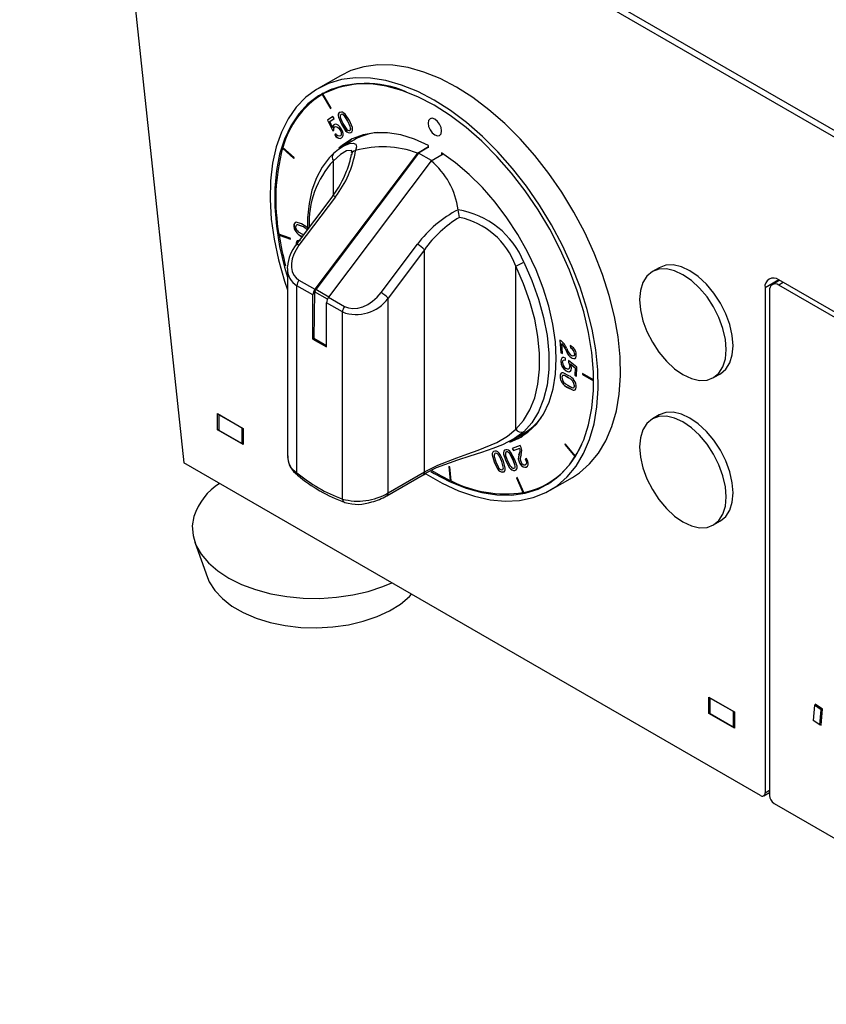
# Model space of a CAD drawing. Extents: x 24 to 2074, y 25 to 1460.
# Tile 7 of 11: x 1184 to 1309, y 881 to 1034. Entities that reach past the tile are written whole.
import ezdxf

# ---------------------------------------------------------------- set-up
doc = ezdxf.new("R2010")
doc.units = 0
doc.header["$LTSCALE"] = 5
doc.layers.add('LAYER1', color=2, linetype='CONTINUOUS')

msp = doc.modelspace()

# ---------------------------------------------------------------- linework, layer by layer
at = {"layer": 'LAYER1', "color": 2, "linetype": 'CONTINUOUS'}
for p, q in [((1533.698, 888.019), (1184.006, 1089.892)), ((1543.138, 882.568), (1196.295, 1082.796)), ((1543.562, 881.308), (1197.113, 1081.309)), ((1197.113, 1081.309), (1209.471, 965.365)), ((1355.842, 990.694), (1227.856, 1064.579)), ((1233.757, 1025.452), (1230.293, 1023.452)), ((1230.933, 1022.551), (1230.94, 1022.555)), ((1230.933, 1022.551), (1232.208, 1020.344)), ((1230.94, 1022.555), (1232.215, 1020.348)), ((1231.55, 1022.908), (1230.991, 1022.585)), ((1231.04, 1022.613), (1231.033, 1022.609)), ((1232.308, 1020.402), (1231.033, 1022.609)), ((1232.208, 1020.344), (1232.308, 1020.402)), ((1233.872, 1019.437), (1233.865, 1019.433)), ((1232.584, 1019.111), (1231.763, 1018.539)), ((1231.77, 1018.543), (1231.763, 1018.539)), ((1231.763, 1018.539), (1232.561, 1016.885)), ((1232.584, 1019.111), (1231.77, 1018.543)), ((1231.77, 1018.543), (1232.568, 1016.889)), ((1232.107, 1018.328), (1232.778, 1018.796)), ((1232.546, 1017.409), (1232.107, 1018.328)), ((1232.778, 1018.796), (1232.584, 1019.111)), ((1233.929, 1017.911), (1233.922, 1017.907)), ((1234.917, 1018.375), (1234.91, 1018.371)), ((1247.36, 1018.092), (1247.353, 1018.088)), ((1232.556, 1017.404), (1232.546, 1017.409)), ((1232.563, 1017.408), (1232.556, 1017.404)), ((1232.561, 1016.885), (1232.742, 1016.987)), ((1232.568, 1016.889), (1232.561, 1016.885)), ((1232.568, 1016.889), (1232.749, 1016.991)), ((1232.741, 1017.838), (1232.734, 1017.834)), ((1233.073, 1016.413), (1232.873, 1016.274)), ((1233.08, 1016.417), (1232.881, 1016.278)), ((1233.678, 1017.074), (1233.671, 1017.07)), ((1235.382, 1016.632), (1235.375, 1016.628)), ((1232.881, 1016.278), (1232.873, 1016.274)), ((1233.761, 1016.123), (1233.754, 1016.119)), ((1235.849, 1015.46), (1234.198, 1014.507)), ((1224.797, 1014.195), (1224.804, 1014.199)), ((1224.797, 1014.195), (1226.522, 1012.595)), ((1224.804, 1014.199), (1226.524, 1012.604)), ((1226.563, 1012.728), (1224.838, 1014.327)), ((1245.699, 1013.443), (1229.803, 992.294)), ((1245.877, 1013.435), (1229.944, 992.238)), ((1236.077, 1013.831), (1236.108, 1013.838)), ((1245.699, 1013.443), (1247.443, 1014.449)), ((1247.443, 1014.338), (1245.877, 1013.435)), ((1247.902, 1012.265), (1245.877, 1013.435)), ((1247.443, 1014.257), (1247.443, 1014.617)), ((1247.82, 1012.218), (1249.693, 1013.299)), ((1249.422, 1013.474), (1249.422, 1013.143)), ((1226.522, 1012.595), (1226.563, 1012.728)), ((1247.82, 1012.218), (1231.924, 991.07)), ((1232.664, 1006.913), (1232.664, 1012.233)), ((1232.572, 1006.785), (1226.915, 999.259)), ((1232.985, 1006.645), (1227.328, 999.119)), ((1252.021, 1004.652), (1252.027, 1004.623)), ((1226.563, 1002.03), (1226.556, 1002.026)), ((1227.752, 1002.095), (1227.745, 1002.091)), ((1225.983, 1000.243), (1224.215, 1000.857)), ((1224.243, 1000.681), (1224.25, 1000.685)), ((1224.243, 1000.681), (1226.01, 1000.067)), ((1224.25, 1000.685), (1226.009, 1000.074)), ((1226.01, 1000.067), (1225.983, 1000.243)), ((1227.863, 1000.854), (1228.065, 1000.789)), ((1226.956, 999.136), (1226.948, 999.132)), ((1240.056, 991.771), (1245.713, 999.297)), ((1246.806, 998.428), (1241.149, 990.902)), ((1246.806, 963.946), (1246.806, 998.428)), ((1225.543, 995.519), (1225.552, 995.789)), ((1225.543, 995.519), (1225.543, 966.459)), ((1260.948, 970.601), (1260.948, 995.905)), ((1283.21, 995.646), (1282.15, 995.034)), ((1227.328, 993.723), (1229.803, 992.294)), ((1301.748, 993.748), (1299.627, 992.523)), ((1301.87, 993.678), (1300.748, 993.031)), ((1438.927, 914.556), (1301.748, 993.748)), ((1301.748, 993.608), (1301.748, 993.748)), ((1227.007, 963.818), (1227.007, 992.854)), ((1229.482, 991.425), (1227.007, 992.854)), ((1229.744, 991.895), (1229.617, 984.638)), ((1231.733, 990.747), (1229.744, 991.895)), ((1231.937, 991.087), (1229.944, 992.238)), ((1299.627, 992.523), (1299.627, 914.135)), ((1300.334, 992.115), (1300.334, 913.727)), ((1302.456, 993.34), (1301.748, 992.932)), ((1438.927, 913.74), (1301.748, 992.932)), ((1229.482, 984.56), (1229.482, 991.425)), ((1231.924, 991.07), (1234.399, 989.641)), ((1241.149, 960.68), (1241.149, 990.902)), ((1234.078, 988.772), (1231.603, 990.201)), ((1231.603, 983.336), (1231.603, 990.201)), ((1234.078, 959.736), (1234.078, 988.772)), ((1229.617, 984.638), (1229.482, 984.56)), ((1229.482, 984.56), (1231.603, 983.336)), ((1231.603, 983.492), (1229.617, 984.638)), ((1267.804, 984.39), (1267.96, 982.442)), ((1267.812, 984.394), (1267.967, 982.447)), ((1268.105, 983.856), (1268.098, 983.852)), ((1268.22, 982.321), (1268.098, 983.852)), ((1269.403, 983.564), (1269.431, 983.207)), ((1269.41, 983.568), (1269.438, 983.211)), ((1269.438, 983.211), (1269.431, 983.207)), ((1267.967, 982.447), (1267.96, 982.442)), ((1267.96, 982.442), (1268.22, 982.321)), ((1267.967, 982.447), (1268.22, 982.329)), ((1268.657, 981.27), (1268.662, 981.61)), ((1268.822, 982.716), (1268.815, 982.712)), ((1269.142, 981.247), (1269.124, 980.964)), ((1269.149, 981.242), (1269.131, 980.968)), ((1270.423, 980.218), (1269.142, 981.247)), ((1269.724, 981.6), (1269.717, 981.595)), ((1270.096, 982.345), (1270.089, 982.341)), ((1267.947, 981.133), (1267.94, 981.129)), ((1269.131, 980.968), (1269.124, 980.964)), ((1269.358, 980.301), (1269.351, 980.297)), ((1269.441, 980.69), (1269.448, 980.694)), ((1269.448, 980.694), (1269.441, 980.69)), ((1269.448, 980.694), (1269.455, 980.698)), ((1269.455, 980.698), (1269.448, 980.694)), ((1269.448, 980.694), (1270.158, 980.118)), ((1269.455, 980.698), (1270.165, 980.122)), ((1270.158, 980.118), (1270.141, 978.975)), ((1270.165, 980.122), (1270.148, 978.979)), ((1270.165, 980.122), (1270.158, 980.118)), ((1270.403, 978.818), (1270.423, 980.218)), ((1267.845, 978.844), (1267.838, 978.84)), ((1268.757, 979.651), (1268.75, 979.647)), ((1269.151, 978.528), (1269.144, 978.524)), ((1270.148, 978.979), (1270.141, 978.975)), ((1270.141, 978.975), (1270.403, 978.818)), ((1270.148, 978.979), (1270.403, 978.827)), ((1273.039, 978.233), (1271.308, 979.231)), ((1271.308, 979.231), (1271.308, 979.068)), ((1271.315, 979.072), (1271.308, 979.068)), ((1271.308, 979.068), (1273.04, 978.069)), ((1271.315, 979.227), (1271.315, 979.072)), ((1271.315, 979.072), (1273.04, 978.077)), ((1291.649, 978.579), (1292.709, 979.191)), ((1269.013, 977.076), (1269.006, 977.071)), ((1270.09, 977.284), (1270.083, 977.28)), ((1214.714, 972.994), (1218.674, 970.708)), ((1214.714, 970.463), (1214.714, 972.994)), ((1214.926, 972.831), (1214.961, 972.851)), ((1214.926, 972.831), (1218.461, 970.79)), ((1214.926, 970.381), (1214.926, 972.831)), ((1283.21, 972.783), (1282.15, 972.171)), ((1214.714, 970.463), (1214.926, 970.585)), ((1218.461, 970.79), (1218.497, 970.81)), ((1218.461, 970.79), (1218.461, 968.34)), ((1218.674, 970.708), (1218.674, 968.177)), ((1218.674, 968.177), (1214.714, 970.463)), ((1218.461, 968.34), (1214.926, 970.381)), ((1260.496, 968.952), (1262.147, 969.905)), ((1218.461, 968.34), (1218.674, 968.462)), ((1261.666, 968.067), (1260.427, 967.581)), ((1260.427, 967.581), (1260.595, 967.253)), ((1260.435, 967.584), (1260.603, 967.257)), ((1260.595, 967.253), (1261.569, 967.634)), ((1260.603, 967.257), (1261.576, 967.638)), ((1261.576, 967.638), (1261.569, 967.634)), ((1268.64, 968.309), (1268.574, 968.204)), ((1268.581, 968.208), (1268.574, 968.204)), ((1268.574, 968.204), (1270.163, 966.306)), ((1268.643, 968.306), (1268.581, 968.208)), ((1268.581, 968.208), (1270.17, 966.31)), ((1270.23, 966.411), (1268.64, 968.309)), ((1257.857, 966.844), (1257.85, 966.84)), ((1259.555, 967.06), (1259.548, 967.056)), ((1260.603, 967.257), (1260.595, 967.253)), ((1261.464, 966.609), (1261.457, 966.605)), ((1262.641, 966.037), (1262.414, 965.948)), ((1270.17, 966.31), (1270.163, 966.306)), ((1270.23, 966.411), (1270.237, 966.415)), ((1298.92, 913.727), (1209.471, 965.365)), ((1250.745, 964.74), (1250.604, 964.806)), ((1250.604, 964.806), (1250.781, 962.632)), ((1250.612, 964.802), (1250.788, 962.636)), ((1250.922, 962.567), (1250.745, 964.74)), ((1257.608, 965.523), (1257.601, 965.519)), ((1258.782, 965.578), (1258.775, 965.574)), ((1259.434, 965.645), (1259.427, 965.641)), ((1260.538, 965.871), (1260.531, 965.867)), ((1261.549, 965.363), (1261.542, 965.359)), ((1262.602, 964.701), (1262.595, 964.697)), ((1240.942, 960.222), (1246.599, 963.488)), ((1241.149, 960.68), (1246.806, 963.946)), ((1246.625, 963.486), (1247.064, 963.737)), ((1258.934, 963.934), (1258.927, 963.93)), ((1260.824, 964.175), (1260.817, 964.171)), ((1261.2, 963.066), (1261.083, 963.043)), ((1261.083, 963.043), (1262.084, 960.735)), ((1261.091, 963.045), (1262.091, 960.739)), ((1262.202, 960.758), (1261.2, 963.066)), ((1266.29, 961.097), (1269.754, 963.097)), ((1266.447, 962.457), (1267.307, 963.005)), ((1250.788, 962.636), (1250.781, 962.632)), ((1265.881, 962.131), (1266.447, 962.457)), ((1240.923, 960.212), (1240.942, 960.222)), ((1262.091, 960.739), (1262.084, 960.735)), ((1291.649, 955.716), (1292.709, 956.328)), ((1211.167, 953.059), (1213.126, 947.576)), ((1290.93, 928.995), (1294.889, 926.709)), ((1290.93, 926.464), (1290.93, 928.995)), ((1291.142, 928.832), (1291.177, 928.852)), ((1291.142, 928.832), (1294.677, 926.791)), ((1291.142, 926.382), (1291.142, 928.832)), ((1307.284, 927.719), (1307.099, 925.386)), ((1307.49, 927.839), (1307.284, 927.719)), ((1308.34, 927.003), (1307.284, 927.719)), ((1307.396, 927.903), (1307.386, 927.779)), ((1308.523, 927.138), (1307.396, 927.903)), ((1290.93, 926.464), (1291.142, 926.587)), ((1294.889, 924.178), (1290.93, 926.464)), ((1294.677, 924.341), (1291.142, 926.382)), ((1294.677, 926.791), (1294.713, 926.811)), ((1294.677, 926.791), (1294.677, 924.341)), ((1294.889, 926.709), (1294.889, 924.178)), ((1308.155, 924.669), (1308.34, 927.003)), ((1308.326, 924.649), (1308.523, 927.138)), ((1308.52, 927.107), (1308.34, 927.003)), ((1308.155, 924.669), (1307.099, 925.386)), ((1308.155, 924.669), (1308.336, 924.773)), ((1308.231, 924.713), (1308.326, 924.649)), ((1294.677, 924.341), (1294.889, 924.464)), ((1299.42, 913.677), (1300.334, 914.205)), ((1299.627, 914.135), (1300.334, 914.543)), ((1301.041, 912.502), (1327.784, 897.064))]:
    msp.add_line(p, q, dxfattribs=at)
at = {"layer": 'LAYER1', "color": 2, "linetype": 'CONTINUOUS', "flags": 128}
for points in [[(1251.756, 1023.67), (1249.221, 1024.987), (1246.712, 1025.999), (1244.253, 1026.696), (1241.868, 1027.07), (1239.582, 1027.118), (1237.416, 1026.84), (1235.393, 1026.239), (1233.757, 1025.452)], [(1248.291, 1021.67), (1245.757, 1022.987), (1243.247, 1023.999), (1240.788, 1024.695), (1238.403, 1025.07), (1236.117, 1025.118), (1233.951, 1024.84), (1231.928, 1024.239), (1230.068, 1023.319), (1228.389, 1022.091), (1226.908, 1020.567), (1225.639, 1018.762), (1224.595, 1016.693), (1223.787, 1014.382), (1223.222, 1011.851), (1222.906, 1009.125), (1222.843, 1006.232), (1223.033, 1003.201), (1223.473, 1000.06), (1224.161, 996.842), (1225.088, 993.579), (1225.543, 992.215)], [(1248.291, 1020.853), (1245.787, 1022.152), (1243.309, 1023.144), (1240.882, 1023.82), (1238.531, 1024.171), (1236.28, 1024.196), (1234.153, 1023.893), (1232.17, 1023.265), (1230.353, 1022.32), (1228.72, 1021.066), (1227.288, 1019.516), (1226.072, 1017.687), (1225.083, 1015.598), (1224.332, 1013.269), (1223.828, 1010.724), (1223.574, 1007.991), (1223.574, 1005.096), (1223.828, 1002.069), (1224.332, 998.942), (1225.083, 995.747), (1225.543, 994.151)], [(1231.15, 1022.784), (1231.06, 1022.728), (1229.768, 1021.773)], [(1232.454, 1023.378), (1231.996, 1023.152), (1231.55, 1022.908)], [(1231.55, 1022.908), (1231.996, 1023.152), (1232.454, 1023.378)], [(1269.754, 963.097), (1270.842, 963.806), (1272.424, 965.183), (1273.801, 966.85), (1274.959, 968.79), (1275.886, 970.982), (1276.574, 973.407), (1277.014, 976.038), (1277.204, 978.851), (1277.141, 981.817), (1276.825, 984.907), (1276.26, 988.09), (1275.452, 991.334), (1274.408, 994.608), (1273.139, 997.878), (1271.658, 1001.113), (1269.979, 1004.28), (1268.119, 1007.347), (1266.096, 1010.284), (1263.93, 1013.062), (1261.644, 1015.654), (1259.259, 1018.033), (1256.8, 1020.175), (1254.291, 1022.061), (1251.756, 1023.67)], [(1246.897, 963.728), (1247.022, 963.648), (1249.56, 962.183), (1252.085, 961.017), (1254.573, 960.162), (1256.998, 959.626), (1259.336, 959.414), (1261.565, 959.529), (1263.661, 959.969), (1265.605, 960.731), (1267.377, 961.805), (1268.96, 963.183), (1270.337, 964.85), (1271.494, 966.789), (1272.421, 968.982), (1273.109, 971.406), (1273.549, 974.038), (1273.739, 976.851), (1273.676, 979.817), (1273.36, 982.907), (1272.796, 986.09), (1271.987, 989.334), (1270.944, 992.608), (1269.675, 995.878), (1268.193, 999.113), (1266.514, 1002.279), (1264.654, 1005.347), (1262.631, 1008.284), (1260.465, 1011.062), (1258.179, 1013.653), (1255.794, 1016.032), (1253.335, 1018.175), (1250.826, 1020.061), (1248.291, 1021.67), (1248.291, 1021.67)], [(1233.69, 1019.759), (1233.52, 1019.63), (1233.432, 1019.453), (1233.414, 1019.235), (1233.453, 1018.988), (1233.922, 1017.907)], [(1233.697, 1019.763), (1233.527, 1019.634), (1233.439, 1019.457), (1233.421, 1019.239), (1233.46, 1018.993), (1233.929, 1017.911)], [(1235.146, 1018.475), (1234.496, 1019.472), (1234.307, 1019.649), (1234.109, 1019.766), (1233.903, 1019.808), (1233.69, 1019.759)], [(1233.865, 1019.433), (1233.76, 1019.341), (1233.717, 1019.202), (1233.727, 1019.029), (1233.776, 1018.832), (1234.153, 1018.02)], [(1234.91, 1018.371), (1234.437, 1019.138), (1234.296, 1019.294), (1234.153, 1019.404), (1234.008, 1019.456), (1233.865, 1019.433)], [(1234.917, 1018.375), (1234.444, 1019.142), (1234.303, 1019.298), (1234.16, 1019.409), (1234.015, 1019.46), (1233.872, 1019.437)], [(1247.761, 964.008), (1248.291, 963.695), (1250.795, 962.397), (1253.273, 961.404), (1255.7, 960.729), (1258.051, 960.377), (1260.302, 960.353), (1262.429, 960.656), (1264.412, 961.284), (1266.229, 962.229), (1267.862, 963.483), (1269.294, 965.032), (1270.511, 966.861), (1271.499, 968.951), (1272.25, 971.28), (1272.754, 973.824), (1273.008, 976.558), (1273.008, 979.453), (1272.754, 982.48), (1272.25, 985.607), (1271.499, 988.802), (1270.511, 992.033), (1269.294, 995.267), (1267.862, 998.47), (1266.229, 1001.609), (1264.412, 1004.653), (1262.429, 1007.569), (1260.302, 1010.329), (1258.051, 1012.903), (1255.7, 1015.266), (1253.273, 1017.392), (1250.795, 1019.261), (1248.291, 1020.853)], [(1233.9, 1017.188), (1233.663, 1017.517), (1233.426, 1017.744), (1233.198, 1017.876), (1232.949, 1017.914), (1232.734, 1017.834)], [(1233.922, 1017.907), (1234.57, 1016.913), (1234.759, 1016.736), (1234.957, 1016.62), (1235.163, 1016.578), (1235.375, 1016.628)], [(1233.929, 1017.911), (1234.577, 1016.917), (1234.766, 1016.741), (1234.964, 1016.624), (1235.17, 1016.582), (1235.382, 1016.632)], [(1234.153, 1018.02), (1234.629, 1017.248), (1234.769, 1017.093), (1234.913, 1016.982), (1235.057, 1016.93), (1235.2, 1016.953)], [(1235.2, 1016.953), (1235.306, 1017.045), (1235.348, 1017.184), (1235.339, 1017.357), (1235.289, 1017.555), (1234.91, 1018.371)], [(1235.207, 1016.957), (1235.313, 1017.049), (1235.355, 1017.188), (1235.346, 1017.361), (1235.296, 1017.559), (1234.917, 1018.375)], [(1235.375, 1016.628), (1235.546, 1016.756), (1235.633, 1016.933), (1235.652, 1017.151), (1235.613, 1017.397), (1235.146, 1018.475)], [(1249.459, 1016.872), (1249.376, 1017.393), (1249.151, 1017.91), (1248.816, 1018.363), (1248.406, 1018.696), (1247.996, 1018.837), (1247.662, 1018.769), (1247.436, 1018.513), (1247.353, 1018.088)], [(1247.353, 1018.088), (1247.436, 1017.567), (1247.662, 1017.05), (1247.996, 1016.596), (1248.406, 1016.264), (1248.816, 1016.123), (1249.151, 1016.19), (1249.376, 1016.446), (1249.459, 1016.872)], [(1247.771, 1018.794), (1247.669, 1018.773), (1247.443, 1018.517), (1247.36, 1018.092)], [(1247.36, 1018.092), (1247.443, 1017.571), (1247.669, 1017.054), (1248.004, 1016.6), (1248.413, 1016.268), (1248.823, 1016.127), (1249.055, 1016.174)], [(1232.734, 1017.834), (1232.585, 1017.637), (1232.556, 1017.404)], [(1232.741, 1017.838), (1232.592, 1017.641), (1232.563, 1017.408)], [(1232.742, 1016.987), (1232.762, 1017.316), (1232.879, 1017.485)], [(1232.879, 1017.485), (1233.013, 1017.538), (1233.161, 1017.526), (1233.317, 1017.454), (1233.5, 1017.298), (1233.671, 1017.07)], [(1232.886, 1017.489), (1233.02, 1017.542), (1233.169, 1017.53), (1233.324, 1017.458), (1233.507, 1017.302), (1233.678, 1017.074)], [(1233.754, 1016.119), (1233.57, 1016.064), (1233.37, 1016.123), (1233.215, 1016.241), (1233.073, 1016.413)], [(1247.443, 1014.617), (1245.265, 1015.594), (1243.13, 1016.256), (1241.067, 1016.593), (1239.104, 1016.602), (1237.268, 1016.281), (1235.584, 1015.636), (1234.073, 1014.674), (1233.514, 1014.196)], [(1233.671, 1017.07), (1233.803, 1016.818), (1233.875, 1016.597), (1233.893, 1016.409), (1233.853, 1016.236), (1233.754, 1016.119)], [(1233.678, 1017.074), (1233.81, 1016.822), (1233.882, 1016.601), (1233.9, 1016.414), (1233.86, 1016.24), (1233.761, 1016.123)], [(1233.929, 1015.791), (1234.096, 1015.975), (1234.171, 1016.216), (1234.166, 1016.493), (1234.072, 1016.843), (1233.9, 1017.188)], [(1232.873, 1016.274), (1233.071, 1016.015), (1233.278, 1015.835), (1233.486, 1015.732), (1233.721, 1015.709), (1233.929, 1015.791)], [(1232.881, 1016.278), (1233.078, 1016.019), (1233.285, 1015.839), (1233.494, 1015.736), (1233.728, 1015.713), (1233.936, 1015.795)], [(1235.419, 1015.551), (1234.639, 1015.001), (1233.807, 1014.26)], [(1233.935, 1014.386), (1234.639, 1015.001), (1235.419, 1015.551)], [(1234.208, 1014.488), (1235.149, 1014.924), (1235.738, 1014.987), (1236.133, 1014.802), (1236.253, 1014.415), (1236.077, 1013.831)], [(1232.697, 1013.38), (1232.01, 1012.688), (1230.919, 1011.251), (1230.03, 1009.585), (1229.349, 1007.702), (1228.888, 1005.623), (1228.654, 1003.374), (1228.651, 1001.569)], [(1235.488, 1013.522), (1235.512, 1013.82), (1234.69, 1013.796), (1233.753, 1013.229), (1232.664, 1012.233)], [(1232.812, 1013.464), (1232.685, 1013.369), (1232.683, 1013.367)], [(1234.187, 1014.473), (1233.452, 1014.006), (1232.698, 1013.352)], [(1235.587, 1013.591), (1235.562, 1013.517), (1235.511, 1013.43)], [(1260.042, 968.565), (1261.359, 969.116), (1262.86, 970.092), (1264.166, 971.37), (1265.258, 972.934), (1266.121, 974.76), (1266.745, 976.826), (1267.12, 979.103), (1267.241, 981.559), (1267.108, 984.162), (1266.72, 986.876), (1266.085, 989.664), (1265.21, 992.489), (1264.107, 995.312), (1262.792, 998.095), (1261.282, 1000.801), (1259.597, 1003.391), (1257.761, 1005.832), (1255.798, 1008.09), (1253.735, 1010.134), (1251.6, 1011.937), (1249.422, 1013.474)], [(1227.712, 1002.472), (1226.896, 1002.692), (1226.739, 1002.644), (1226.622, 1002.526), (1226.557, 1002.325), (1226.556, 1002.026)], [(1226.844, 1002.678), (1226.746, 1002.648), (1226.629, 1002.53), (1226.564, 1002.329), (1226.563, 1002.03)], [(1227.745, 1002.091), (1227.122, 1002.292), (1226.988, 1002.28), (1226.885, 1002.221), (1226.824, 1002.101), (1226.815, 1001.911), (1226.862, 1001.695), (1226.953, 1001.509), (1227.077, 1001.349), (1227.224, 1001.213), (1227.863, 1000.854)], [(1227.752, 1002.095), (1227.129, 1002.296), (1227.038, 1002.288)], [(1228.652, 1001.85), (1228.553, 1001.958), (1227.712, 1002.472)], [(1227.563, 999.834), (1227.208, 999.882), (1227.064, 999.807), (1226.965, 999.666), (1226.923, 999.446), (1226.948, 999.132)], [(1227.328, 999.119), (1226.88, 998.441), (1226.531, 997.733), (1226.293, 997.019), (1226.172, 996.318), (1226.172, 995.653), (1226.293, 995.044), (1226.531, 994.509), (1226.88, 994.064), (1227.328, 993.723)], [(1262.214, 996.491), (1263.471, 993.642), (1264.498, 990.766), (1265.282, 987.906), (1265.811, 985.102), (1266.077, 982.395), (1266.077, 979.823), (1265.811, 977.423), (1265.282, 975.229), (1264.498, 973.274), (1263.471, 971.585), (1262.214, 970.186)], [(1260.948, 970.601), (1262.157, 971.946), (1263.145, 973.571), (1263.899, 975.452), (1264.408, 977.562), (1264.664, 979.871), (1264.664, 982.345), (1264.408, 984.95), (1263.899, 987.647), (1263.145, 990.398), (1262.157, 993.164), (1260.948, 995.905)], [(1280.182, 990.684), (1280.311, 989.096), (1280.693, 987.421), (1281.314, 985.721), (1282.149, 984.063), (1283.167, 982.511), (1284.328, 981.124), (1285.589, 979.955), (1286.899, 979.049), (1288.21, 978.442), (1289.47, 978.156), (1290.631, 978.202), (1291.649, 978.579), (1292.485, 979.272), (1293.105, 980.255), (1293.488, 981.49), (1293.617, 982.928), (1293.488, 984.516), (1293.105, 986.192), (1292.485, 987.892), (1291.649, 989.549), (1290.631, 991.102), (1289.47, 992.489), (1288.21, 993.658), (1286.899, 994.563), (1285.589, 995.171), (1284.328, 995.457), (1283.167, 995.411), (1282.149, 995.034), (1281.314, 994.34), (1280.693, 993.358), (1280.311, 992.123), (1280.182, 990.684)], [(1292.709, 979.191), (1292.71, 979.191), (1293.545, 979.885), (1294.166, 980.867), (1294.548, 982.102), (1294.677, 983.541), (1294.548, 985.129), (1294.166, 986.804), (1293.545, 988.504), (1292.71, 990.162), (1291.692, 991.714), (1290.53, 993.101), (1289.27, 994.27), (1287.96, 995.176), (1286.649, 995.783), (1285.389, 996.069), (1284.228, 996.023), (1283.21, 995.646)], [(1234.399, 989.641), (1235.005, 989.395), (1235.697, 989.303), (1236.447, 989.368), (1237.228, 989.589), (1238.008, 989.956), (1238.758, 990.456), (1239.45, 991.069), (1240.056, 991.771)], [(1268.662, 981.61), (1268.431, 981.702), (1268.241, 981.7), (1268.094, 981.613), (1267.982, 981.415), (1267.94, 981.129)], [(1268.272, 981.704), (1268.248, 981.704), (1268.101, 981.617), (1267.989, 981.419), (1267.947, 981.133)], [(1268.202, 980.941), (1268.248, 981.175), (1268.366, 981.301), (1268.499, 981.321), (1268.657, 981.27)], [(1268.335, 981.264), (1268.373, 981.305), (1268.506, 981.325), (1268.664, 981.275)], [(1270.089, 982.341), (1270.069, 982.112), (1269.973, 981.97), (1269.85, 981.932), (1269.69, 981.972)], [(1269.717, 981.595), (1269.948, 981.527), (1270.129, 981.554), (1270.257, 981.666), (1270.341, 981.89), (1270.351, 982.199)], [(1269.724, 981.6), (1269.955, 981.531), (1270.136, 981.558), (1270.234, 981.643)], [(1270.096, 982.345), (1270.076, 982.116), (1269.98, 981.974), (1269.925, 981.957)], [(1268.75, 979.647), (1269.038, 979.517), (1269.267, 979.495), (1269.439, 979.57), (1269.566, 979.765), (1269.611, 980.056)], [(1269.351, 980.297), (1269.324, 980.111), (1269.255, 979.983), (1269.148, 979.913), (1268.981, 979.908), (1268.78, 979.992)], [(1269.124, 980.964), (1269.304, 980.59), (1269.351, 980.297)], [(1269.131, 980.968), (1269.311, 980.594), (1269.358, 980.301)], [(1269.611, 980.056), (1269.561, 980.411), (1269.441, 980.69)], [(1269.173, 978.869), (1268.331, 979.313), (1268.152, 979.32), (1268.003, 979.254), (1267.896, 979.099), (1267.838, 978.84)], [(1269.144, 978.524), (1268.503, 978.894), (1268.355, 978.926), (1268.232, 978.907), (1268.143, 978.822), (1268.099, 978.658)], [(1269.151, 978.528), (1268.51, 978.899), (1268.362, 978.93), (1268.327, 978.925)], [(1269.006, 977.071), (1269.85, 976.626), (1270.03, 976.619), (1270.178, 976.684), (1270.286, 976.839), (1270.344, 977.099)], [(1269.013, 977.076), (1269.857, 976.63), (1270.037, 976.623), (1270.047, 976.627)], [(1269.041, 977.412), (1269.68, 977.044), (1269.827, 977.012), (1269.95, 977.032), (1270.038, 977.117), (1270.083, 977.28)], [(1269.869, 977.022), (1269.957, 977.036), (1270.046, 977.121), (1270.09, 977.284)], [(1280.182, 967.821), (1280.311, 966.233), (1280.693, 964.557), (1281.314, 962.858), (1282.149, 961.2), (1283.167, 959.648), (1284.328, 958.26), (1285.589, 957.092), (1286.899, 956.186), (1288.21, 955.579), (1289.47, 955.292), (1290.631, 955.339), (1291.649, 955.716), (1292.485, 956.409), (1293.105, 957.392), (1293.488, 958.626), (1293.617, 960.065), (1293.488, 961.653), (1293.105, 963.329), (1292.485, 965.028), (1291.649, 966.686), (1290.631, 968.238), (1289.47, 969.626), (1288.21, 970.795), (1286.899, 971.7), (1285.589, 972.308), (1284.328, 972.594), (1283.167, 972.547), (1282.149, 972.17), (1281.314, 971.477), (1280.693, 970.494), (1280.311, 969.26), (1280.182, 967.821)], [(1292.709, 956.328), (1292.71, 956.328), (1293.545, 957.021), (1294.166, 958.004), (1294.548, 959.239), (1294.677, 960.678), (1294.548, 962.265), (1294.166, 963.941), (1293.545, 965.641), (1292.71, 967.298), (1291.692, 968.851), (1290.53, 970.238), (1289.27, 971.407), (1287.96, 972.313), (1286.649, 972.92), (1285.389, 973.206), (1284.228, 973.16), (1283.21, 972.783)], [(1246.806, 963.946), (1248.854, 964.972), (1251.814, 966.132), (1253.51, 966.728), (1255.147, 967.309), (1258.029, 968.523), (1259.678, 969.506), (1260.948, 970.601)], [(1262.214, 970.186), (1260.784, 969.123), (1258.896, 968.159), (1257.38, 967.562), (1255.644, 966.973), (1253.841, 966.402), (1251.909, 965.784), (1248.614, 964.562), (1246.896, 963.715)], [(1270.23, 966.411), (1270.891, 967.58), (1271.213, 968.247)], [(1259.049, 965.593), (1258.545, 966.662), (1258.375, 966.877), (1258.183, 967.043), (1257.967, 967.148), (1257.725, 967.178), (1257.514, 967.126), (1257.382, 967.003), (1257.318, 966.823), (1257.31, 966.599), (1257.601, 965.519)], [(1257.435, 967.05), (1257.389, 967.007), (1257.325, 966.827), (1257.317, 966.603), (1257.608, 965.523)], [(1257.85, 966.84), (1257.716, 966.797), (1257.642, 966.693), (1257.617, 966.541), (1257.631, 966.355), (1257.879, 965.529)], [(1258.775, 965.574), (1258.413, 966.394), (1258.292, 966.575), (1258.157, 966.719), (1258.01, 966.812), (1257.85, 966.84)], [(1258.782, 965.578), (1258.42, 966.399), (1258.299, 966.579), (1258.164, 966.723), (1258.017, 966.816), (1257.857, 966.844)], [(1259.401, 967.391), (1259.205, 967.306), (1259.092, 967.159), (1259.047, 966.962), (1259.059, 966.727), (1259.427, 965.641)], [(1259.408, 967.395), (1259.213, 967.31), (1259.099, 967.163), (1259.054, 966.966), (1259.066, 966.731), (1259.434, 965.645)], [(1259.548, 967.056), (1259.425, 966.991), (1259.364, 966.872), (1259.354, 966.71), (1259.383, 966.518), (1259.689, 965.691)], [(1260.789, 965.925), (1260.22, 966.969), (1260.041, 967.169), (1259.845, 967.316), (1259.632, 967.395), (1259.401, 967.391)], [(1260.531, 965.867), (1260.118, 966.671), (1259.988, 966.843), (1259.849, 966.973), (1259.702, 967.049), (1259.548, 967.056)], [(1260.538, 965.871), (1260.125, 966.675), (1259.995, 966.847), (1259.856, 966.977), (1259.709, 967.053), (1259.555, 967.06)], [(1260.817, 964.171), (1261.012, 964.256), (1261.126, 964.403), (1261.171, 964.6), (1261.159, 964.835), (1260.789, 965.925)], [(1262.414, 965.948), (1262.55, 965.629), (1262.603, 965.33), (1262.587, 965.2), (1262.534, 965.097), (1262.44, 965.031)], [(1262.421, 965.952), (1262.557, 965.633), (1262.61, 965.334), (1262.594, 965.204), (1262.541, 965.102), (1262.447, 965.035)], [(1262.595, 964.697), (1262.777, 964.825), (1262.875, 965.023), (1262.894, 965.28), (1262.818, 965.638), (1262.641, 966.037)], [(1257.601, 965.519), (1258.107, 964.447), (1258.277, 964.231), (1258.469, 964.064), (1258.685, 963.959), (1258.927, 963.93)], [(1257.608, 965.523), (1258.114, 964.451), (1258.284, 964.235), (1258.476, 964.068), (1258.692, 963.963), (1258.934, 963.934)], [(1257.879, 965.529), (1258.239, 964.712), (1258.361, 964.532), (1258.495, 964.389), (1258.642, 964.296), (1258.802, 964.267), (1258.936, 964.311), (1259.01, 964.414), (1259.035, 964.566), (1259.021, 964.752), (1258.775, 965.574)], [(1258.824, 964.276), (1258.943, 964.315), (1259.017, 964.418), (1259.042, 964.57), (1259.028, 964.756), (1258.782, 965.578)], [(1258.927, 963.93), (1259.139, 963.982), (1259.27, 964.105), (1259.334, 964.284), (1259.342, 964.509), (1259.049, 965.593)], [(1259.427, 965.641), (1259.997, 964.593), (1260.177, 964.392), (1260.373, 964.246), (1260.586, 964.167), (1260.817, 964.171)], [(1259.434, 965.645), (1260.004, 964.597), (1260.184, 964.397), (1260.38, 964.25), (1260.593, 964.171), (1260.824, 964.175)], [(1259.689, 965.691), (1260.1, 964.89), (1260.23, 964.719), (1260.369, 964.588), (1260.516, 964.512), (1260.67, 964.506), (1260.792, 964.57), (1260.853, 964.689), (1260.864, 964.851), (1260.834, 965.043), (1260.531, 965.867)], [(1260.822, 964.619), (1260.86, 964.693), (1260.871, 964.855), (1260.842, 965.047), (1260.538, 965.871)], [(1261.542, 965.359), (1261.72, 965.073), (1261.916, 964.862), (1262.122, 964.726), (1262.364, 964.661), (1262.595, 964.697)], [(1261.549, 965.363), (1261.727, 965.077), (1261.923, 964.866), (1262.129, 964.731), (1262.372, 964.665), (1262.602, 964.701)], [(1246.599, 963.488), (1246.614, 963.497), (1246.615, 963.498)], [(1247.93, 964.154), (1249.288, 963.382), (1250.781, 962.632)], [(1258.934, 963.934), (1259.146, 963.986), (1259.231, 964.066)], [(1264.573, 961.481), (1265.119, 961.692), (1266.14, 962.173)], [(1211.025, 957.049), (1210.782, 955.558), (1210.891, 954.063), (1211.353, 952.59), (1212.158, 951.167), (1213.291, 949.82), (1214.731, 948.575), (1216.451, 947.455), (1218.42, 946.48), (1220.6, 945.67), (1222.951, 945.038), (1225.429, 944.597), (1227.988, 944.355), (1230.58, 944.316), (1233.158, 944.481), (1235.672, 944.848), (1238.076, 945.408), (1240.326, 946.153), (1241.723, 946.746)], [(1213.126, 947.576), (1213.418, 946.885), (1214.266, 945.539), (1215.445, 944.278), (1216.93, 943.13), (1218.688, 942.119), (1220.683, 941.266), (1222.871, 940.59), (1225.207, 940.106), (1227.639, 939.822), (1230.118, 939.747), (1232.589, 939.88), (1235, 940.22), (1237.3, 940.758), (1239.439, 941.485), (1241.372, 942.383), (1243.059, 943.434), (1244.462, 944.616), (1244.801, 944.969)]]:
    msp.add_lwpolyline(points, dxfattribs=at)
at = {"layer": 'LAYER1', "color": 2, "linetype": 'CONTINUOUS'}
for centre, radius, start, end in [((1237.878, 1008.855), 15.363, 66.67171, 116.45987), ((1238.401, 1010.646), 14.054, 122.09974, 164.814), ((1236.808, 1012.509), 11.635, 119.7203, 120.28898), ((1240.448, 1007.381), 9.296, 96.00818, 119.65059), ((1254.065, 1006.237), 30.331, 164.78873, 190.21668), ((1244.119, 1008.291), 20.199, 162.59788, 162.99157), ((1233.372, 1012.788), 0.899, 139.9263, 218.11074), ((1220.571, 1016.309), 15.733, 322.09853, 350.96158), ((1236.166, 1013.129), 0.708, 97.23172, 179.36927), ((1240.284, 998.615), 15.785, 69.93915, 105.34168), ((1243.035, 1002.628), 14.136, 137.19591, 182.86176), ((1226.14, 1014.452), 9.394, 335.97591, 352.66395), ((1240.362, 1003.128), 11.758, 7.44391, 50.63053), ((1220.16, 1016.248), 15.608, 322.67785, 338.89241), ((1232.607, 1006.209), 0.577, 49.08521, 93.49782), ((1260.497, 988.273), 18.442, 117.36054, 143.28814), ((1249.92, 991.537), 13.255, 21.94746, 80.85271), ((1239.938, 1001.828), 12.407, 7.50576, 13.02079), ((1261.231, 988.268), 17.644, 120.63762, 144.8413), ((1249.855, 991.897), 11.795, 19.86584, 78.3364), ((1228.372, 1002.239), 1.829, 186.6899, 255.12408), ((1228.379, 1002.243), 1.829, 186.6899, 255.12408), ((1227.26, 1000.454), 1.708, 35.47113, 73.50029), ((1227.272, 1000.466), 1.698, 35.72652, 73.58943), ((1266.509, 1007.396), 42.789, 188.78516, 189.02384), ((1270.463, 1008.1), 46.812, 189.11904, 195.07247), ((1227.597, 999.372), 0.683, 143.6714, 200.13655), ((1231.404, 995.524), 5.84, 140.24136, 176.93252), ((1226.95, 998.683), 0.577, 49.09069, 93.48509), ((1243.332, 995.18), 4.756, 43.07332, 59.96214), ((1258.352, 1003.18), 7.724, 289.6409, 300.00277), ((1228.549, 995.436), 3.007, 178.41808, 239.16267), ((1228.526, 992.787), 1.52, 142.00046, 177.47777), ((1300.92, 992.733), 1.31, 50.79671, 189.21404), ((1231.001, 991.358), 1.52, 142.00046, 177.47777), ((1231.319, 991.206), 1.718, 143.11335, 156.38259), ((1301.196, 992.255), 0.873, 50.79671, 189.21404), ((1233.122, 990.134), 1.52, 142.00046, 177.47777), ((1236.225, 994.446), 6.067, 249.27499, 324.25408), ((1237.675, 987.654), 4.756, 43.07332, 59.96214), ((1235.597, 988.705), 1.52, 142.00046, 177.47777), ((1266.581, 982.289), 2.432, 19.07543, 59.78742), ((1266.275, 981.912), 2.663, 17.50394, 46.79472), ((1266.283, 981.916), 2.663, 17.50394, 46.79472), ((1270.722, 983.577), 1.908, 195.00428, 237.26229), ((1268.745, 982.095), 1.61, 3.70361, 65.87604), ((1269.027, 982.217), 1.069, 6.69309, 67.801), ((1269.034, 982.221), 1.069, 6.69309, 67.801), ((1270.671, 983.289), 1.944, 197.26046, 240.59496), ((1270.678, 983.293), 1.944, 197.26046, 240.59496), ((1269.684, 981.119), 1.744, 179.67622, 237.59912), ((1269.692, 981.123), 1.744, 179.67622, 237.59912), ((1269.326, 980.975), 1.124, 181.71895, 240.94277), ((1268.999, 980.245), 0.363, 296.41257, 8.74622), ((1269.753, 978.835), 1.915, 179.84434, 247.02817), ((1268.282, 978.9), 0.44, 107.58939, 187.33405), ((1269.76, 978.839), 1.915, 179.84434, 247.02817), ((1269.57, 978.791), 1.477, 185.15352, 249.01271), ((1269.156, 980.077), 0.584, 226.83552, 284.31095), ((1268.615, 977.149), 1.474, 5.11497, 68.95537), ((1268.622, 977.153), 1.474, 5.11497, 68.95537), ((1268.426, 977.103), 1.918, 359.87091, 67.07992), ((1257.533, 977.837), 9.176, 300.18721, 324.14327), ((1261.814, 971.103), 1.001, 210.12764, 293.61084), ((1257.748, 977.572), 9.14, 283.02831, 297.8046), ((1257.756, 977.554), 9.12, 283.98215, 297.81197), ((1260.324, 967.25), 1.303, 330.35798, 17.16206), ((1260.331, 967.254), 1.303, 330.35798, 17.16206), ((1260.082, 967.195), 1.808, 340.33361, 28.84626), ((1229.136, 966.407), 3.569, 180.79629, 235.3746), ((1228.379, 966.24), 2.783, 175.54974, 240.48044), ((1262.801, 966.071), 1.447, 158.35115, 209.50003), ((1262.809, 966.075), 1.447, 158.35115, 209.50003), ((1262.856, 966.018), 1.212, 152.05712, 208.01651), ((1259.841, 972.633), 12.108, 281.24516, 328.49205), ((1257.778, 974.212), 14.698, 327.47742, 327.96405), ((1262.369, 965.642), 0.615, 198.29827, 276.59675), ((1227.349, 963.698), 0.362, 160.52445, 223.29381), ((1242.231, 982.025), 23.733, 230.09791, 249.90747), ((1243.105, 982.723), 25.062, 230.26579, 249.82022), ((1246.286, 963.903), 0.522, 309.12929, 4.71603), ((1220.426, 953.856), 9.928, 123.11829, 161.24323), ((1262.721, 988.193), 28.205, 244.97221, 245.28734), ((1259.387, 979.225), 18.686, 243.06196, 278.29899), ((1236.5, 968.551), 9.141, 254.63519, 300.57082), ((1236.943, 966.745), 7.632, 282.79019, 301.37309), ((1240.658, 960.627), 0.494, 305.08463, 6.22755), ((1259.673, 973.499), 12.987, 280.73141, 281.25989), ((1234.714, 959.785), 0.638, 184.33362, 247.02236), ((1236.422, 965.306), 6.397, 252.24004, 290.21677), ((1299.196, 914.065), 0.437, 230.79671, 9.21404), ((1301.869, 913.797), 1.537, 182.60548, 237.39452)]:
    msp.add_arc(centre, radius, start, end, dxfattribs=at)

doc.saveas('drawing.dxf')
